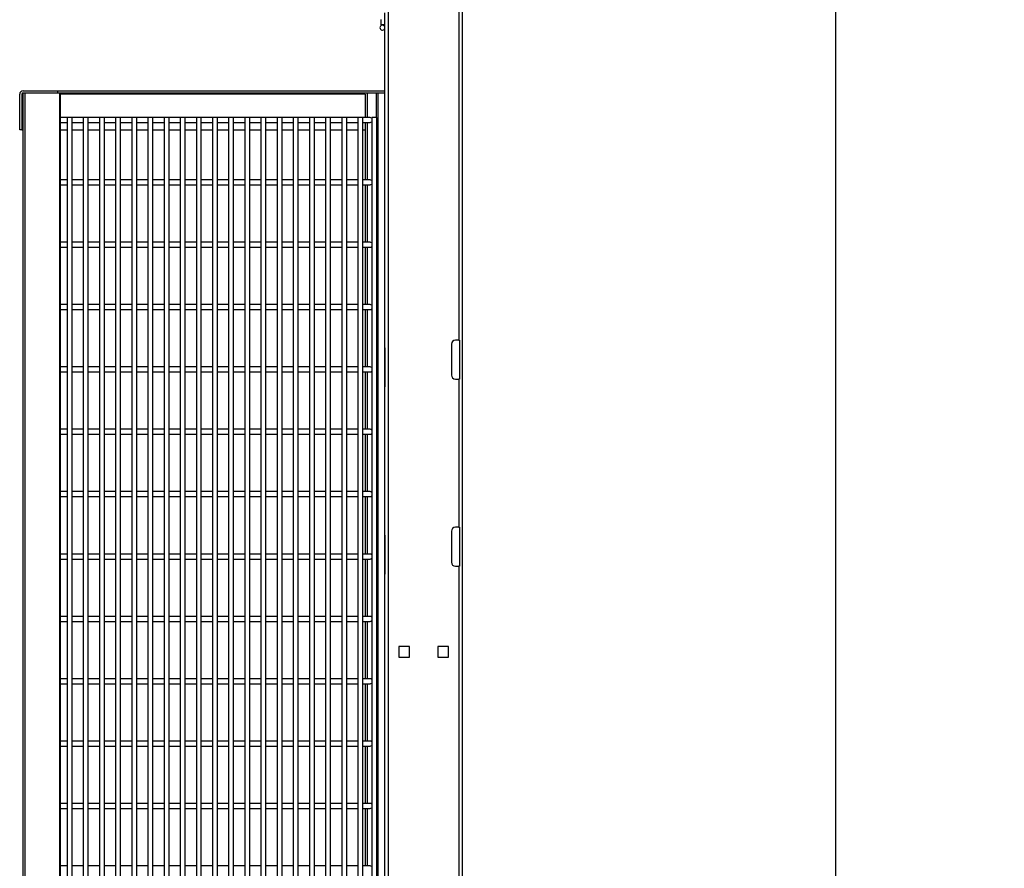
# Model space of a CAD drawing. Header units: inches. Extents: x 0.2 to 10.8, y 0.2 to 8.2.
# Tile 42 of 62: x 6.4 to 7.8, y 4.3 to 5.4. Entities that reach past the tile are written whole.
import ezdxf

# ---------------------------------------------------------------- set-up
doc = ezdxf.new("R2010")
doc.units = ezdxf.units.IN
doc.header["$MEASUREMENT"] = 0
doc.layers.add('DIMENSIONS', color=140, linetype='Continuous', lineweight=25)
doc.styles.add('SLDTEXTSTYLE0', font='TXT', dxfattribs={"width": 0.7})
doc.dimstyles.new('SLDDIMSTYLE2', dxfattribs={"dimtxt": 0.084961, "dimasz": 0.13, "dimexe": 0, "dimexo": 0.0625, "dimgap": 0.02124, "dimtad": 0, "dimtih": 1, "dimtoh": 1, "dimlfac": 24, "dimrnd": 1e-09, "dimzin": 12, "dimdsep": 46, "dimtxsty": 'SLDTEXTSTYLE0', "dimsah": 1, "dimcen": 0.09, "dimadec": 0, "dimazin": 3, "dimtfac": 1, "dimtofl": 0, "dimtmove": 0, "dimatfit": 3, "dimfxl": 0, "dimfrac": 2, "dimtolj": 1, "dimtzin": 12, "dimarcsym": 0})

# ---------------------------------------------------------------- blocks, each defined once
blk = doc.blocks.new('_D_5')
at = {"layer": 'DIMENSIONS'}
for p, q in [((7.0798, 5.796), (7.6527, 5.796)), ((7.5277, 5.796), (7.5277, 3.7345)), ((7.3307, 3.5804), (7.3022, 3.5804)), ((7.3022, 3.5804), (7.3022, 3.4454)), ((7.7246, 3.5804), (7.7531, 3.5804)), ((7.7531, 3.5804), (7.7531, 3.4454)), ((7.3022, 3.4454), (7.3307, 3.4454)), ((7.7531, 3.4454), (7.7246, 3.4454)), ((7.5277, 1.8325), (7.5277, 3.4264)), ((7.184, 1.8325), (7.6527, 1.8325))]:
    blk.add_line(p, q, dxfattribs=at)
for points in [[(7.5277, 5.796), (7.5077, 5.666), (7.5477, 5.666)], [(7.5277, 1.8325), (7.5477, 1.9625), (7.5077, 1.9625)]]:
    blk.add_solid(points, dxfattribs=at)
at = {"layer": 'DIMENSIONS', "char_height": 0.08333, "attachment_point": 1, "style": 'SLDTEXTSTYLE0'}
for s, insert in [('95.13', (7.3661, 3.7068)), ('2416.2', (7.3307, 3.5528))]:
    blk.add_mtext(s, dxfattribs=dict(at, insert=insert))

msp = doc.modelspace()

# ---------------------------------------------------------------- linework, layer by layer
for p, q in [((6.93063, 1.8325), (6.93063, 5.79604)), ((7.0298, 1.8325), (7.0298, 5.79604)), ((7.0248, 5.66063), (7.0248, 4.96271)), ((6.92042, 5.39113), (6.92042, 5.38396)), ((6.92563, 5.40021), (6.92563, 4.95229)), ((6.92563, 5.38396), (6.92042, 5.38396)), ((6.43831, 5.24396), (6.43831, 5.29124)), ((6.44121, 5.29124), (6.44121, 5.24396)), ((6.44229, 5.29124), (6.44121, 5.29124)), ((6.44229, 5.29199), (6.44229, 2.0493)), ((6.44295, 5.29604), (6.48862, 5.29604)), ((6.44295, 5.29304), (6.48862, 5.29304)), ((6.44584, 2.04825), (6.44584, 5.29304)), ((6.44584, 5.29304), (6.49152, 5.29304)), ((6.48862, 5.29604), (6.48862, 5.29304)), ((6.48862, 5.29604), (6.92563, 5.29604)), ((6.49152, 5.29304), (6.49152, 2.04825)), ((6.49152, 5.29304), (6.49229, 5.29304)), ((6.49229, 5.29304), (6.49229, 2.04825)), ((6.49229, 5.29304), (6.92563, 5.29304)), ((6.89953, 5.29124), (6.49229, 5.29124)), ((6.89953, 5.29124), (6.89953, 5.26025)), ((6.90243, 5.29304), (6.90243, 5.26025)), ((6.91467, 5.26025), (6.91467, 5.29304)), ((6.91687, 3.67025), (6.91687, 5.29304)), ((6.50164, 5.26025), (6.49229, 5.26025)), ((6.50164, 5.26025), (6.50164, 3.67025)), ((6.50831, 5.26025), (6.50164, 5.26025)), ((6.52321, 5.26025), (6.50831, 5.26025)), ((6.50831, 3.67025), (6.50831, 5.26025)), ((6.52321, 5.26025), (6.52321, 3.67025)), ((6.52988, 5.26025), (6.52321, 5.26025)), ((6.52988, 3.67025), (6.52988, 5.26025)), ((6.54478, 5.26025), (6.52988, 5.26025)), ((6.54478, 5.26025), (6.54478, 3.67025)), ((6.55145, 5.26025), (6.54478, 5.26025)), ((6.55145, 3.67025), (6.55145, 5.26025)), ((6.56635, 5.26025), (6.55145, 5.26025)), ((6.56635, 5.26025), (6.56635, 3.67025)), ((6.57301, 5.26025), (6.56635, 5.26025)), ((6.58792, 5.26025), (6.57301, 5.26025)), ((6.57301, 3.67025), (6.57301, 5.26025)), ((6.58792, 5.26025), (6.58792, 3.67025)), ((6.59458, 5.26025), (6.58792, 5.26025)), ((6.59458, 3.67025), (6.59458, 5.26025)), ((6.60948, 5.26025), (6.59458, 5.26025)), ((6.60948, 5.26025), (6.60948, 3.67025)), ((6.61615, 5.26025), (6.60948, 5.26025)), ((6.61615, 3.67025), (6.61615, 5.26025)), ((6.63105, 5.26025), (6.61615, 5.26025)), ((6.63105, 5.26025), (6.63105, 3.67025)), ((6.63772, 5.26025), (6.63105, 5.26025)), ((6.63772, 3.67025), (6.63772, 5.26025)), ((6.65262, 5.26025), (6.63772, 5.26025)), ((6.65262, 5.26025), (6.65262, 3.67025)), ((6.65929, 5.26025), (6.65262, 5.26025)), ((6.67419, 5.26025), (6.65929, 5.26025)), ((6.65929, 3.67025), (6.65929, 5.26025)), ((6.67419, 5.26025), (6.67419, 3.67025)), ((6.68086, 5.26025), (6.67419, 5.26025)), ((6.68086, 3.67025), (6.68086, 5.26025)), ((6.69576, 5.26025), (6.68086, 5.26025)), ((6.69576, 5.26025), (6.69576, 3.67025)), ((6.70242, 5.26025), (6.69576, 5.26025)), ((6.70242, 3.67025), (6.70242, 5.26025)), ((6.71733, 5.26025), (6.70242, 5.26025)), ((6.71733, 5.26025), (6.71733, 3.67025)), ((6.72399, 5.26025), (6.71733, 5.26025)), ((6.73889, 5.26025), (6.72399, 5.26025)), ((6.72399, 3.67025), (6.72399, 5.26025)), ((6.73889, 5.26025), (6.73889, 3.67025)), ((6.74556, 5.26025), (6.73889, 5.26025)), ((6.76046, 5.26025), (6.74556, 5.26025)), ((6.74556, 3.67025), (6.74556, 5.26025)), ((6.76046, 5.26025), (6.76046, 3.67025)), ((6.76713, 5.26025), (6.76046, 5.26025)), ((6.76713, 3.67025), (6.76713, 5.26025)), ((6.78203, 5.26025), (6.76713, 5.26025)), ((6.78203, 5.26025), (6.78203, 3.67025)), ((6.7887, 5.26025), (6.78203, 5.26025)), ((6.7887, 3.67025), (6.7887, 5.26025)), ((6.8036, 5.26025), (6.7887, 5.26025)), ((6.8036, 5.26025), (6.8036, 3.67025)), ((6.81026, 5.26025), (6.8036, 5.26025)), ((6.81026, 3.67025), (6.81026, 5.26025)), ((6.82517, 5.26025), (6.81026, 5.26025)), ((6.82517, 5.26025), (6.82517, 3.67025)), ((6.83183, 5.26025), (6.82517, 5.26025)), ((6.84673, 5.26025), (6.83183, 5.26025)), ((6.83183, 3.67025), (6.83183, 5.26025)), ((6.84673, 5.26025), (6.84673, 3.67025)), ((6.8534, 5.26025), (6.84673, 5.26025)), ((6.8683, 5.26025), (6.8534, 5.26025)), ((6.8534, 3.67025), (6.8534, 5.26025)), ((6.8683, 5.26025), (6.8683, 3.67025)), ((6.87497, 5.26025), (6.8683, 5.26025)), ((6.88987, 5.26025), (6.87497, 5.26025)), ((6.87497, 3.67025), (6.87497, 5.26025)), ((6.88987, 5.26025), (6.88987, 3.67025)), ((6.89654, 5.26025), (6.88987, 5.26025)), ((6.89654, 3.67025), (6.89654, 5.26025)), ((6.90612, 5.26025), (6.89654, 5.26025)), ((6.90837, 5.26025), (6.90837, 3.67025)), ((6.91503, 5.26025), (6.90837, 5.26025)), ((6.91503, 3.67025), (6.91503, 5.26025)), ((6.49229, 5.25359), (6.50164, 5.25359)), ((6.50831, 5.25359), (6.52321, 5.25359)), ((6.52988, 5.25359), (6.54478, 5.25359)), ((6.55145, 5.25359), (6.56635, 5.25359)), ((6.57301, 5.25359), (6.58792, 5.25359)), ((6.59458, 5.25359), (6.60948, 5.25359)), ((6.61615, 5.25359), (6.63105, 5.25359)), ((6.63772, 5.25359), (6.65262, 5.25359)), ((6.65929, 5.25359), (6.67419, 5.25359)), ((6.68086, 5.25359), (6.69576, 5.25359)), ((6.70242, 5.25359), (6.71733, 5.25359)), ((6.72399, 5.25359), (6.73889, 5.25359)), ((6.74556, 5.25359), (6.76046, 5.25359)), ((6.76713, 5.25359), (6.78203, 5.25359)), ((6.7887, 5.25359), (6.8036, 5.25359)), ((6.81026, 5.25359), (6.82517, 5.25359)), ((6.83183, 5.25359), (6.84673, 5.25359)), ((6.8534, 5.25359), (6.8683, 5.25359)), ((6.87497, 5.25359), (6.88987, 5.25359)), ((6.89654, 5.25359), (6.90612, 5.25359)), ((6.89953, 5.25359), (6.89953, 5.17692)), ((6.90243, 5.25359), (6.90243, 5.17692)), ((6.44121, 5.24396), (6.43831, 5.24396)), ((6.44121, 5.24396), (6.44229, 5.24396)), ((6.49229, 5.24396), (6.50164, 5.24396)), ((6.50831, 5.24396), (6.52321, 5.24396)), ((6.52988, 5.24396), (6.54478, 5.24396)), ((6.55145, 5.24396), (6.56635, 5.24396)), ((6.57301, 5.24396), (6.58792, 5.24396)), ((6.59458, 5.24396), (6.60948, 5.24396)), ((6.61615, 5.24396), (6.63105, 5.24396)), ((6.63772, 5.24396), (6.65262, 5.24396)), ((6.65929, 5.24396), (6.67419, 5.24396)), ((6.68086, 5.24396), (6.69576, 5.24396)), ((6.70242, 5.24396), (6.71733, 5.24396)), ((6.72399, 5.24396), (6.73889, 5.24396)), ((6.74556, 5.24396), (6.76046, 5.24396)), ((6.76713, 5.24396), (6.78203, 5.24396)), ((6.7887, 5.24396), (6.8036, 5.24396)), ((6.81026, 5.24396), (6.82517, 5.24396)), ((6.83183, 5.24396), (6.84673, 5.24396)), ((6.8534, 5.24396), (6.8683, 5.24396)), ((6.87497, 5.24396), (6.88987, 5.24396)), ((6.89654, 5.24396), (6.89953, 5.24396)), ((6.50164, 5.17692), (6.49229, 5.17692)), ((6.49229, 5.17025), (6.50164, 5.17025)), ((6.52321, 5.17692), (6.50831, 5.17692)), ((6.50831, 5.17025), (6.52321, 5.17025)), ((6.54478, 5.17692), (6.52988, 5.17692)), ((6.52988, 5.17025), (6.54478, 5.17025)), ((6.56635, 5.17692), (6.55145, 5.17692)), ((6.55145, 5.17025), (6.56635, 5.17025)), ((6.58792, 5.17692), (6.57301, 5.17692)), ((6.57301, 5.17025), (6.58792, 5.17025)), ((6.60948, 5.17692), (6.59458, 5.17692)), ((6.59458, 5.17025), (6.60948, 5.17025)), ((6.63105, 5.17692), (6.61615, 5.17692)), ((6.61615, 5.17025), (6.63105, 5.17025)), ((6.65262, 5.17692), (6.63772, 5.17692)), ((6.63772, 5.17025), (6.65262, 5.17025)), ((6.67419, 5.17692), (6.65929, 5.17692)), ((6.65929, 5.17025), (6.67419, 5.17025)), ((6.69576, 5.17692), (6.68086, 5.17692)), ((6.68086, 5.17025), (6.69576, 5.17025)), ((6.71733, 5.17692), (6.70242, 5.17692)), ((6.70242, 5.17025), (6.71733, 5.17025)), ((6.73889, 5.17692), (6.72399, 5.17692)), ((6.72399, 5.17025), (6.73889, 5.17025)), ((6.76046, 5.17692), (6.74556, 5.17692)), ((6.74556, 5.17025), (6.76046, 5.17025)), ((6.78203, 5.17692), (6.76713, 5.17692)), ((6.76713, 5.17025), (6.78203, 5.17025)), ((6.8036, 5.17692), (6.7887, 5.17692)), ((6.7887, 5.17025), (6.8036, 5.17025)), ((6.82517, 5.17692), (6.81026, 5.17692)), ((6.81026, 5.17025), (6.82517, 5.17025)), ((6.84673, 5.17692), (6.83183, 5.17692)), ((6.83183, 5.17025), (6.84673, 5.17025)), ((6.8683, 5.17692), (6.8534, 5.17692)), ((6.8534, 5.17025), (6.8683, 5.17025)), ((6.88987, 5.17692), (6.87497, 5.17692)), ((6.87497, 5.17025), (6.88987, 5.17025)), ((6.90612, 5.17692), (6.89654, 5.17692)), ((6.89654, 5.17025), (6.90612, 5.17025)), ((6.89953, 5.17025), (6.89953, 5.09359)), ((6.90243, 5.17025), (6.90243, 5.09359)), ((6.50164, 5.09359), (6.49229, 5.09359)), ((6.52321, 5.09359), (6.50831, 5.09359)), ((6.54478, 5.09359), (6.52988, 5.09359)), ((6.56635, 5.09359), (6.55145, 5.09359)), ((6.58792, 5.09359), (6.57301, 5.09359)), ((6.60948, 5.09359), (6.59458, 5.09359)), ((6.63105, 5.09359), (6.61615, 5.09359)), ((6.65262, 5.09359), (6.63772, 5.09359)), ((6.67419, 5.09359), (6.65929, 5.09359)), ((6.69576, 5.09359), (6.68086, 5.09359)), ((6.71733, 5.09359), (6.70242, 5.09359)), ((6.73889, 5.09359), (6.72399, 5.09359)), ((6.76046, 5.09359), (6.74556, 5.09359)), ((6.78203, 5.09359), (6.76713, 5.09359)), ((6.8036, 5.09359), (6.7887, 5.09359)), ((6.82517, 5.09359), (6.81026, 5.09359)), ((6.84673, 5.09359), (6.83183, 5.09359)), ((6.8683, 5.09359), (6.8534, 5.09359)), ((6.88987, 5.09359), (6.87497, 5.09359)), ((6.90612, 5.09359), (6.89654, 5.09359)), ((6.49229, 5.08692), (6.50164, 5.08692)), ((6.50831, 5.08692), (6.52321, 5.08692)), ((6.52988, 5.08692), (6.54478, 5.08692)), ((6.55145, 5.08692), (6.56635, 5.08692)), ((6.57301, 5.08692), (6.58792, 5.08692)), ((6.59458, 5.08692), (6.60948, 5.08692)), ((6.61615, 5.08692), (6.63105, 5.08692)), ((6.63772, 5.08692), (6.65262, 5.08692)), ((6.65929, 5.08692), (6.67419, 5.08692)), ((6.68086, 5.08692), (6.69576, 5.08692)), ((6.70242, 5.08692), (6.71733, 5.08692)), ((6.72399, 5.08692), (6.73889, 5.08692)), ((6.74556, 5.08692), (6.76046, 5.08692)), ((6.76713, 5.08692), (6.78203, 5.08692)), ((6.7887, 5.08692), (6.8036, 5.08692)), ((6.81026, 5.08692), (6.82517, 5.08692)), ((6.83183, 5.08692), (6.84673, 5.08692)), ((6.8534, 5.08692), (6.8683, 5.08692)), ((6.87497, 5.08692), (6.88987, 5.08692)), ((6.89654, 5.08692), (6.90612, 5.08692)), ((6.89953, 5.08692), (6.89953, 5.01025)), ((6.90243, 5.08692), (6.90243, 5.01025)), ((6.50164, 5.01025), (6.49229, 5.01025)), ((6.52321, 5.01025), (6.50831, 5.01025)), ((6.54478, 5.01025), (6.52988, 5.01025)), ((6.56635, 5.01025), (6.55145, 5.01025)), ((6.58792, 5.01025), (6.57301, 5.01025)), ((6.60948, 5.01025), (6.59458, 5.01025)), ((6.63105, 5.01025), (6.61615, 5.01025)), ((6.65262, 5.01025), (6.63772, 5.01025)), ((6.67419, 5.01025), (6.65929, 5.01025)), ((6.69576, 5.01025), (6.68086, 5.01025)), ((6.71733, 5.01025), (6.70242, 5.01025)), ((6.73889, 5.01025), (6.72399, 5.01025)), ((6.76046, 5.01025), (6.74556, 5.01025)), ((6.78203, 5.01025), (6.76713, 5.01025)), ((6.8036, 5.01025), (6.7887, 5.01025)), ((6.82517, 5.01025), (6.81026, 5.01025)), ((6.84673, 5.01025), (6.83183, 5.01025)), ((6.8683, 5.01025), (6.8534, 5.01025)), ((6.88987, 5.01025), (6.87497, 5.01025)), ((6.90612, 5.01025), (6.89654, 5.01025)), ((6.49229, 5.00359), (6.50164, 5.00359)), ((6.50831, 5.00359), (6.52321, 5.00359)), ((6.52988, 5.00359), (6.54478, 5.00359)), ((6.55145, 5.00359), (6.56635, 5.00359)), ((6.57301, 5.00359), (6.58792, 5.00359)), ((6.59458, 5.00359), (6.60948, 5.00359)), ((6.61615, 5.00359), (6.63105, 5.00359)), ((6.63772, 5.00359), (6.65262, 5.00359)), ((6.65929, 5.00359), (6.67419, 5.00359)), ((6.68086, 5.00359), (6.69576, 5.00359)), ((6.70242, 5.00359), (6.71733, 5.00359)), ((6.72399, 5.00359), (6.73889, 5.00359)), ((6.74556, 5.00359), (6.76046, 5.00359)), ((6.76713, 5.00359), (6.78203, 5.00359)), ((6.7887, 5.00359), (6.8036, 5.00359)), ((6.81026, 5.00359), (6.82517, 5.00359)), ((6.83183, 5.00359), (6.84673, 5.00359)), ((6.8534, 5.00359), (6.8683, 5.00359)), ((6.87497, 5.00359), (6.88987, 5.00359)), ((6.89654, 5.00359), (6.90612, 5.00359)), ((6.89953, 5.00359), (6.89953, 4.92692)), ((6.90243, 5.00359), (6.90243, 4.92692)), ((7.0148, 4.95729), (7.0148, 4.91604)), ((7.0248, 4.96271), (7.02021, 4.96271)), ((7.0248, 4.96271), (7.02563, 4.96271)), ((7.02563, 4.96271), (7.02563, 4.91063)), ((6.92563, 4.95229), (6.9257, 4.95229)), ((6.92563, 4.95229), (6.92563, 4.94688)), ((6.92563, 4.94688), (6.92563, 4.90563)), ((6.9257, 4.94688), (6.92563, 4.94688)), ((6.9257, 4.95229), (6.9257, 4.90021)), ((6.50164, 4.92692), (6.49229, 4.92692)), ((6.49229, 4.92025), (6.50164, 4.92025)), ((6.52321, 4.92692), (6.50831, 4.92692)), ((6.50831, 4.92025), (6.52321, 4.92025)), ((6.54478, 4.92692), (6.52988, 4.92692)), ((6.52988, 4.92025), (6.54478, 4.92025)), ((6.56635, 4.92692), (6.55145, 4.92692)), ((6.55145, 4.92025), (6.56635, 4.92025)), ((6.58792, 4.92692), (6.57301, 4.92692)), ((6.57301, 4.92025), (6.58792, 4.92025)), ((6.60948, 4.92692), (6.59458, 4.92692)), ((6.59458, 4.92025), (6.60948, 4.92025)), ((6.63105, 4.92692), (6.61615, 4.92692)), ((6.61615, 4.92025), (6.63105, 4.92025)), ((6.65262, 4.92692), (6.63772, 4.92692)), ((6.63772, 4.92025), (6.65262, 4.92025)), ((6.67419, 4.92692), (6.65929, 4.92692)), ((6.65929, 4.92025), (6.67419, 4.92025)), ((6.69576, 4.92692), (6.68086, 4.92692)), ((6.68086, 4.92025), (6.69576, 4.92025)), ((6.71733, 4.92692), (6.70242, 4.92692)), ((6.70242, 4.92025), (6.71733, 4.92025)), ((6.73889, 4.92692), (6.72399, 4.92692)), ((6.72399, 4.92025), (6.73889, 4.92025)), ((6.76046, 4.92692), (6.74556, 4.92692)), ((6.74556, 4.92025), (6.76046, 4.92025)), ((6.78203, 4.92692), (6.76713, 4.92692)), ((6.76713, 4.92025), (6.78203, 4.92025)), ((6.8036, 4.92692), (6.7887, 4.92692)), ((6.7887, 4.92025), (6.8036, 4.92025)), ((6.82517, 4.92692), (6.81026, 4.92692)), ((6.81026, 4.92025), (6.82517, 4.92025)), ((6.84673, 4.92692), (6.83183, 4.92692)), ((6.83183, 4.92025), (6.84673, 4.92025)), ((6.8683, 4.92692), (6.8534, 4.92692)), ((6.8534, 4.92025), (6.8683, 4.92025)), ((6.88987, 4.92692), (6.87497, 4.92692)), ((6.87497, 4.92025), (6.88987, 4.92025)), ((6.90612, 4.92692), (6.89654, 4.92692)), ((6.89654, 4.92025), (6.90612, 4.92025)), ((6.89953, 4.92025), (6.89953, 4.84359)), ((6.90243, 4.92025), (6.90243, 4.84359)), ((6.92563, 4.90563), (6.92563, 4.90021)), ((6.92563, 4.90563), (6.9257, 4.90563)), ((7.02021, 4.91063), (7.0248, 4.91063)), ((7.0248, 4.91063), (7.0248, 4.71271)), ((7.02563, 4.91063), (7.0248, 4.91063)), ((6.92563, 4.90021), (6.92563, 4.70229)), ((6.9257, 4.90021), (6.92563, 4.90021)), ((6.50164, 4.84359), (6.49229, 4.84359)), ((6.52321, 4.84359), (6.50831, 4.84359)), ((6.54478, 4.84359), (6.52988, 4.84359)), ((6.56635, 4.84359), (6.55145, 4.84359)), ((6.58792, 4.84359), (6.57301, 4.84359)), ((6.60948, 4.84359), (6.59458, 4.84359)), ((6.63105, 4.84359), (6.61615, 4.84359)), ((6.65262, 4.84359), (6.63772, 4.84359)), ((6.67419, 4.84359), (6.65929, 4.84359)), ((6.69576, 4.84359), (6.68086, 4.84359)), ((6.71733, 4.84359), (6.70242, 4.84359)), ((6.73889, 4.84359), (6.72399, 4.84359)), ((6.76046, 4.84359), (6.74556, 4.84359)), ((6.78203, 4.84359), (6.76713, 4.84359)), ((6.8036, 4.84359), (6.7887, 4.84359)), ((6.82517, 4.84359), (6.81026, 4.84359)), ((6.84673, 4.84359), (6.83183, 4.84359)), ((6.8683, 4.84359), (6.8534, 4.84359)), ((6.88987, 4.84359), (6.87497, 4.84359)), ((6.90612, 4.84359), (6.89654, 4.84359)), ((6.49229, 4.83692), (6.50164, 4.83692)), ((6.50831, 4.83692), (6.52321, 4.83692)), ((6.52988, 4.83692), (6.54478, 4.83692)), ((6.55145, 4.83692), (6.56635, 4.83692)), ((6.57301, 4.83692), (6.58792, 4.83692)), ((6.59458, 4.83692), (6.60948, 4.83692)), ((6.61615, 4.83692), (6.63105, 4.83692)), ((6.63772, 4.83692), (6.65262, 4.83692)), ((6.65929, 4.83692), (6.67419, 4.83692)), ((6.68086, 4.83692), (6.69576, 4.83692)), ((6.70242, 4.83692), (6.71733, 4.83692)), ((6.72399, 4.83692), (6.73889, 4.83692)), ((6.74556, 4.83692), (6.76046, 4.83692)), ((6.76713, 4.83692), (6.78203, 4.83692)), ((6.7887, 4.83692), (6.8036, 4.83692)), ((6.81026, 4.83692), (6.82517, 4.83692)), ((6.83183, 4.83692), (6.84673, 4.83692)), ((6.8534, 4.83692), (6.8683, 4.83692)), ((6.87497, 4.83692), (6.88987, 4.83692)), ((6.89654, 4.83692), (6.90612, 4.83692)), ((6.89953, 4.83692), (6.89953, 4.76025)), ((6.90243, 4.83692), (6.90243, 4.76025)), ((6.50164, 4.76025), (6.49229, 4.76025)), ((6.52321, 4.76025), (6.50831, 4.76025)), ((6.54478, 4.76025), (6.52988, 4.76025)), ((6.56635, 4.76025), (6.55145, 4.76025)), ((6.58792, 4.76025), (6.57301, 4.76025)), ((6.60948, 4.76025), (6.59458, 4.76025)), ((6.63105, 4.76025), (6.61615, 4.76025)), ((6.65262, 4.76025), (6.63772, 4.76025)), ((6.67419, 4.76025), (6.65929, 4.76025)), ((6.69576, 4.76025), (6.68086, 4.76025)), ((6.71733, 4.76025), (6.70242, 4.76025)), ((6.73889, 4.76025), (6.72399, 4.76025)), ((6.76046, 4.76025), (6.74556, 4.76025)), ((6.78203, 4.76025), (6.76713, 4.76025)), ((6.8036, 4.76025), (6.7887, 4.76025)), ((6.82517, 4.76025), (6.81026, 4.76025)), ((6.84673, 4.76025), (6.83183, 4.76025)), ((6.8683, 4.76025), (6.8534, 4.76025)), ((6.88987, 4.76025), (6.87497, 4.76025)), ((6.90612, 4.76025), (6.89654, 4.76025)), ((6.49229, 4.75359), (6.50164, 4.75359)), ((6.50831, 4.75359), (6.52321, 4.75359)), ((6.52988, 4.75359), (6.54478, 4.75359)), ((6.55145, 4.75359), (6.56635, 4.75359)), ((6.57301, 4.75359), (6.58792, 4.75359)), ((6.59458, 4.75359), (6.60948, 4.75359)), ((6.61615, 4.75359), (6.63105, 4.75359)), ((6.63772, 4.75359), (6.65262, 4.75359)), ((6.65929, 4.75359), (6.67419, 4.75359)), ((6.68086, 4.75359), (6.69576, 4.75359)), ((6.70242, 4.75359), (6.71733, 4.75359)), ((6.72399, 4.75359), (6.73889, 4.75359)), ((6.74556, 4.75359), (6.76046, 4.75359)), ((6.76713, 4.75359), (6.78203, 4.75359)), ((6.7887, 4.75359), (6.8036, 4.75359)), ((6.81026, 4.75359), (6.82517, 4.75359)), ((6.83183, 4.75359), (6.84673, 4.75359)), ((6.8534, 4.75359), (6.8683, 4.75359)), ((6.87497, 4.75359), (6.88987, 4.75359)), ((6.89654, 4.75359), (6.90612, 4.75359)), ((6.89953, 4.75359), (6.89953, 4.67692)), ((6.90243, 4.75359), (6.90243, 4.67692)), ((7.0148, 4.70729), (7.0148, 4.66604)), ((7.0248, 4.71271), (7.02021, 4.71271)), ((7.0248, 4.71271), (7.02563, 4.71271)), ((7.02563, 4.71271), (7.02563, 4.66063)), ((6.92563, 4.70229), (6.9257, 4.70229)), ((6.92563, 4.70229), (6.92563, 4.69688)), ((6.92563, 4.69688), (6.92563, 4.65563)), ((6.9257, 4.69688), (6.92563, 4.69688)), ((6.9257, 4.70229), (6.9257, 4.65021)), ((6.50164, 4.67692), (6.49229, 4.67692)), ((6.49229, 4.67025), (6.50164, 4.67025)), ((6.52321, 4.67692), (6.50831, 4.67692)), ((6.50831, 4.67025), (6.52321, 4.67025)), ((6.54478, 4.67692), (6.52988, 4.67692)), ((6.52988, 4.67025), (6.54478, 4.67025)), ((6.56635, 4.67692), (6.55145, 4.67692)), ((6.55145, 4.67025), (6.56635, 4.67025)), ((6.58792, 4.67692), (6.57301, 4.67692)), ((6.57301, 4.67025), (6.58792, 4.67025)), ((6.60948, 4.67692), (6.59458, 4.67692)), ((6.59458, 4.67025), (6.60948, 4.67025)), ((6.63105, 4.67692), (6.61615, 4.67692)), ((6.61615, 4.67025), (6.63105, 4.67025)), ((6.65262, 4.67692), (6.63772, 4.67692)), ((6.63772, 4.67025), (6.65262, 4.67025)), ((6.67419, 4.67692), (6.65929, 4.67692)), ((6.65929, 4.67025), (6.67419, 4.67025)), ((6.69576, 4.67692), (6.68086, 4.67692)), ((6.68086, 4.67025), (6.69576, 4.67025)), ((6.71733, 4.67692), (6.70242, 4.67692)), ((6.70242, 4.67025), (6.71733, 4.67025)), ((6.73889, 4.67692), (6.72399, 4.67692)), ((6.72399, 4.67025), (6.73889, 4.67025)), ((6.76046, 4.67692), (6.74556, 4.67692)), ((6.74556, 4.67025), (6.76046, 4.67025)), ((6.78203, 4.67692), (6.76713, 4.67692)), ((6.76713, 4.67025), (6.78203, 4.67025)), ((6.8036, 4.67692), (6.7887, 4.67692)), ((6.7887, 4.67025), (6.8036, 4.67025)), ((6.82517, 4.67692), (6.81026, 4.67692)), ((6.81026, 4.67025), (6.82517, 4.67025)), ((6.84673, 4.67692), (6.83183, 4.67692)), ((6.83183, 4.67025), (6.84673, 4.67025)), ((6.8683, 4.67692), (6.8534, 4.67692)), ((6.8534, 4.67025), (6.8683, 4.67025)), ((6.88987, 4.67692), (6.87497, 4.67692)), ((6.87497, 4.67025), (6.88987, 4.67025)), ((6.90612, 4.67692), (6.89654, 4.67692)), ((6.89654, 4.67025), (6.90612, 4.67025)), ((6.89953, 4.67025), (6.89953, 4.59359)), ((6.90243, 4.67025), (6.90243, 4.59359)), ((6.92563, 4.65563), (6.92563, 4.65021)), ((6.92563, 4.65563), (6.9257, 4.65563)), ((7.02021, 4.66063), (7.0248, 4.66063)), ((7.0248, 4.66063), (7.0248, 3.46271)), ((7.02563, 4.66063), (7.0248, 4.66063)), ((6.92563, 4.65021), (6.92563, 3.45229)), ((6.9257, 4.65021), (6.92563, 4.65021)), ((6.50164, 4.59359), (6.49229, 4.59359)), ((6.52321, 4.59359), (6.50831, 4.59359)), ((6.54478, 4.59359), (6.52988, 4.59359)), ((6.56635, 4.59359), (6.55145, 4.59359)), ((6.58792, 4.59359), (6.57301, 4.59359)), ((6.60948, 4.59359), (6.59458, 4.59359)), ((6.63105, 4.59359), (6.61615, 4.59359)), ((6.65262, 4.59359), (6.63772, 4.59359)), ((6.67419, 4.59359), (6.65929, 4.59359)), ((6.69576, 4.59359), (6.68086, 4.59359)), ((6.71733, 4.59359), (6.70242, 4.59359)), ((6.73889, 4.59359), (6.72399, 4.59359)), ((6.76046, 4.59359), (6.74556, 4.59359)), ((6.78203, 4.59359), (6.76713, 4.59359)), ((6.8036, 4.59359), (6.7887, 4.59359)), ((6.82517, 4.59359), (6.81026, 4.59359)), ((6.84673, 4.59359), (6.83183, 4.59359)), ((6.8683, 4.59359), (6.8534, 4.59359)), ((6.88987, 4.59359), (6.87497, 4.59359)), ((6.90612, 4.59359), (6.89654, 4.59359)), ((6.49229, 4.58692), (6.50164, 4.58692)), ((6.50831, 4.58692), (6.52321, 4.58692)), ((6.52988, 4.58692), (6.54478, 4.58692)), ((6.55145, 4.58692), (6.56635, 4.58692)), ((6.57301, 4.58692), (6.58792, 4.58692)), ((6.59458, 4.58692), (6.60948, 4.58692)), ((6.61615, 4.58692), (6.63105, 4.58692)), ((6.63772, 4.58692), (6.65262, 4.58692)), ((6.65929, 4.58692), (6.67419, 4.58692)), ((6.68086, 4.58692), (6.69576, 4.58692)), ((6.70242, 4.58692), (6.71733, 4.58692)), ((6.72399, 4.58692), (6.73889, 4.58692)), ((6.74556, 4.58692), (6.76046, 4.58692)), ((6.76713, 4.58692), (6.78203, 4.58692)), ((6.7887, 4.58692), (6.8036, 4.58692)), ((6.81026, 4.58692), (6.82517, 4.58692)), ((6.83183, 4.58692), (6.84673, 4.58692)), ((6.8534, 4.58692), (6.8683, 4.58692)), ((6.87497, 4.58692), (6.88987, 4.58692)), ((6.89654, 4.58692), (6.90612, 4.58692)), ((6.89953, 4.58692), (6.89953, 4.51025)), ((6.90243, 4.58692), (6.90243, 4.51025)), ((6.95883, 4.55321), (6.94451, 4.55321)), ((6.94451, 4.55321), (6.94451, 4.53888)), ((6.95883, 4.53888), (6.95883, 4.55321)), ((6.99659, 4.55321), (6.99659, 4.53888)), ((7.01092, 4.55321), (6.99659, 4.55321)), ((7.01092, 4.53888), (7.01092, 4.55321)), ((6.94451, 4.53888), (6.95883, 4.53888)), ((6.99659, 4.53888), (7.01092, 4.53888)), ((6.50164, 4.51025), (6.49229, 4.51025)), ((6.52321, 4.51025), (6.50831, 4.51025)), ((6.54478, 4.51025), (6.52988, 4.51025)), ((6.56635, 4.51025), (6.55145, 4.51025)), ((6.58792, 4.51025), (6.57301, 4.51025)), ((6.60948, 4.51025), (6.59458, 4.51025)), ((6.63105, 4.51025), (6.61615, 4.51025)), ((6.65262, 4.51025), (6.63772, 4.51025)), ((6.67419, 4.51025), (6.65929, 4.51025)), ((6.69576, 4.51025), (6.68086, 4.51025)), ((6.71733, 4.51025), (6.70242, 4.51025)), ((6.73889, 4.51025), (6.72399, 4.51025)), ((6.76046, 4.51025), (6.74556, 4.51025)), ((6.78203, 4.51025), (6.76713, 4.51025)), ((6.8036, 4.51025), (6.7887, 4.51025)), ((6.82517, 4.51025), (6.81026, 4.51025)), ((6.84673, 4.51025), (6.83183, 4.51025)), ((6.8683, 4.51025), (6.8534, 4.51025)), ((6.88987, 4.51025), (6.87497, 4.51025)), ((6.90612, 4.51025), (6.89654, 4.51025)), ((6.49229, 4.50359), (6.50164, 4.50359)), ((6.50831, 4.50359), (6.52321, 4.50359)), ((6.52988, 4.50359), (6.54478, 4.50359)), ((6.55145, 4.50359), (6.56635, 4.50359)), ((6.57301, 4.50359), (6.58792, 4.50359)), ((6.59458, 4.50359), (6.60948, 4.50359)), ((6.61615, 4.50359), (6.63105, 4.50359)), ((6.63772, 4.50359), (6.65262, 4.50359)), ((6.65929, 4.50359), (6.67419, 4.50359)), ((6.68086, 4.50359), (6.69576, 4.50359)), ((6.70242, 4.50359), (6.71733, 4.50359)), ((6.72399, 4.50359), (6.73889, 4.50359)), ((6.74556, 4.50359), (6.76046, 4.50359)), ((6.76713, 4.50359), (6.78203, 4.50359)), ((6.7887, 4.50359), (6.8036, 4.50359)), ((6.81026, 4.50359), (6.82517, 4.50359)), ((6.83183, 4.50359), (6.84673, 4.50359)), ((6.8534, 4.50359), (6.8683, 4.50359)), ((6.87497, 4.50359), (6.88987, 4.50359)), ((6.89654, 4.50359), (6.90612, 4.50359)), ((6.89953, 4.50359), (6.89953, 4.42692)), ((6.90243, 4.50359), (6.90243, 4.42692)), ((6.50164, 4.42692), (6.49229, 4.42692)), ((6.49229, 4.42025), (6.50164, 4.42025)), ((6.52321, 4.42692), (6.50831, 4.42692)), ((6.50831, 4.42025), (6.52321, 4.42025)), ((6.54478, 4.42692), (6.52988, 4.42692)), ((6.52988, 4.42025), (6.54478, 4.42025)), ((6.56635, 4.42692), (6.55145, 4.42692)), ((6.55145, 4.42025), (6.56635, 4.42025)), ((6.58792, 4.42692), (6.57301, 4.42692)), ((6.57301, 4.42025), (6.58792, 4.42025)), ((6.60948, 4.42692), (6.59458, 4.42692)), ((6.59458, 4.42025), (6.60948, 4.42025)), ((6.63105, 4.42692), (6.61615, 4.42692)), ((6.61615, 4.42025), (6.63105, 4.42025)), ((6.65262, 4.42692), (6.63772, 4.42692)), ((6.63772, 4.42025), (6.65262, 4.42025)), ((6.67419, 4.42692), (6.65929, 4.42692)), ((6.65929, 4.42025), (6.67419, 4.42025)), ((6.69576, 4.42692), (6.68086, 4.42692)), ((6.68086, 4.42025), (6.69576, 4.42025)), ((6.71733, 4.42692), (6.70242, 4.42692)), ((6.70242, 4.42025), (6.71733, 4.42025)), ((6.73889, 4.42692), (6.72399, 4.42692)), ((6.72399, 4.42025), (6.73889, 4.42025)), ((6.76046, 4.42692), (6.74556, 4.42692)), ((6.74556, 4.42025), (6.76046, 4.42025)), ((6.78203, 4.42692), (6.76713, 4.42692)), ((6.76713, 4.42025), (6.78203, 4.42025)), ((6.8036, 4.42692), (6.7887, 4.42692)), ((6.7887, 4.42025), (6.8036, 4.42025)), ((6.82517, 4.42692), (6.81026, 4.42692)), ((6.81026, 4.42025), (6.82517, 4.42025)), ((6.84673, 4.42692), (6.83183, 4.42692)), ((6.83183, 4.42025), (6.84673, 4.42025)), ((6.8683, 4.42692), (6.8534, 4.42692)), ((6.8534, 4.42025), (6.8683, 4.42025)), ((6.88987, 4.42692), (6.87497, 4.42692)), ((6.87497, 4.42025), (6.88987, 4.42025)), ((6.90612, 4.42692), (6.89654, 4.42692)), ((6.89654, 4.42025), (6.90612, 4.42025)), ((6.89953, 4.42025), (6.89953, 4.34359)), ((6.90243, 4.42025), (6.90243, 4.34359)), ((6.50164, 4.34359), (6.49229, 4.34359)), ((6.52321, 4.34359), (6.50831, 4.34359)), ((6.54478, 4.34359), (6.52988, 4.34359)), ((6.56635, 4.34359), (6.55145, 4.34359)), ((6.58792, 4.34359), (6.57301, 4.34359)), ((6.60948, 4.34359), (6.59458, 4.34359)), ((6.63105, 4.34359), (6.61615, 4.34359)), ((6.65262, 4.34359), (6.63772, 4.34359)), ((6.67419, 4.34359), (6.65929, 4.34359)), ((6.69576, 4.34359), (6.68086, 4.34359)), ((6.71733, 4.34359), (6.70242, 4.34359)), ((6.73889, 4.34359), (6.72399, 4.34359)), ((6.76046, 4.34359), (6.74556, 4.34359)), ((6.78203, 4.34359), (6.76713, 4.34359)), ((6.8036, 4.34359), (6.7887, 4.34359)), ((6.82517, 4.34359), (6.81026, 4.34359)), ((6.84673, 4.34359), (6.83183, 4.34359)), ((6.8683, 4.34359), (6.8534, 4.34359)), ((6.88987, 4.34359), (6.87497, 4.34359)), ((6.90612, 4.34359), (6.89654, 4.34359)), ((6.49229, 4.33692), (6.50164, 4.33692)), ((6.50831, 4.33692), (6.52321, 4.33692)), ((6.52988, 4.33692), (6.54478, 4.33692)), ((6.55145, 4.33692), (6.56635, 4.33692)), ((6.57301, 4.33692), (6.58792, 4.33692)), ((6.59458, 4.33692), (6.60948, 4.33692)), ((6.61615, 4.33692), (6.63105, 4.33692)), ((6.63772, 4.33692), (6.65262, 4.33692)), ((6.65929, 4.33692), (6.67419, 4.33692)), ((6.68086, 4.33692), (6.69576, 4.33692)), ((6.70242, 4.33692), (6.71733, 4.33692)), ((6.72399, 4.33692), (6.73889, 4.33692)), ((6.74556, 4.33692), (6.76046, 4.33692)), ((6.76713, 4.33692), (6.78203, 4.33692)), ((6.7887, 4.33692), (6.8036, 4.33692)), ((6.81026, 4.33692), (6.82517, 4.33692)), ((6.83183, 4.33692), (6.84673, 4.33692)), ((6.8534, 4.33692), (6.8683, 4.33692)), ((6.87497, 4.33692), (6.88987, 4.33692)), ((6.89654, 4.33692), (6.90612, 4.33692)), ((6.89953, 4.33692), (6.89953, 4.26025)), ((6.90243, 4.33692), (6.90243, 4.26025)), ((6.50164, 4.26025), (6.49229, 4.26025)), ((6.52321, 4.26025), (6.50831, 4.26025)), ((6.54478, 4.26025), (6.52988, 4.26025)), ((6.56635, 4.26025), (6.55145, 4.26025)), ((6.58792, 4.26025), (6.57301, 4.26025)), ((6.60948, 4.26025), (6.59458, 4.26025)), ((6.63105, 4.26025), (6.61615, 4.26025)), ((6.65262, 4.26025), (6.63772, 4.26025)), ((6.67419, 4.26025), (6.65929, 4.26025)), ((6.69576, 4.26025), (6.68086, 4.26025)), ((6.71733, 4.26025), (6.70242, 4.26025)), ((6.73889, 4.26025), (6.72399, 4.26025)), ((6.76046, 4.26025), (6.74556, 4.26025)), ((6.78203, 4.26025), (6.76713, 4.26025)), ((6.8036, 4.26025), (6.7887, 4.26025)), ((6.82517, 4.26025), (6.81026, 4.26025)), ((6.84673, 4.26025), (6.83183, 4.26025)), ((6.8683, 4.26025), (6.8534, 4.26025)), ((6.88987, 4.26025), (6.87497, 4.26025)), ((6.90612, 4.26025), (6.89654, 4.26025))]:
    msp.add_line(p, q)
at = {"flags": 128}
for points in [[(6.90837, 5.25931), (6.90735, 5.26), (6.90612, 5.26025)], [(6.90612, 5.25359), (6.90735, 5.25384), (6.90837, 5.25453)], [(6.90837, 5.17598), (6.90735, 5.17667), (6.90612, 5.17692)], [(6.90612, 5.17025), (6.90735, 5.17051), (6.90837, 5.1712)], [(6.90837, 5.09264), (6.90735, 5.09333), (6.90612, 5.09359)], [(6.90612, 5.08692), (6.90735, 5.08717), (6.90837, 5.08786)], [(6.90837, 5.00931), (6.90735, 5.01), (6.90612, 5.01025)], [(6.90612, 5.00359), (6.90735, 5.00384), (6.90837, 5.00453)], [(6.90837, 4.92598), (6.90735, 4.92667), (6.90612, 4.92692)], [(6.90612, 4.92025), (6.90735, 4.92051), (6.90837, 4.9212)], [(6.90837, 4.84264), (6.90735, 4.84333), (6.90612, 4.84359)], [(6.90612, 4.83692), (6.90735, 4.83717), (6.90837, 4.83786)], [(6.90837, 4.75931), (6.90735, 4.76), (6.90612, 4.76025)], [(6.90612, 4.75359), (6.90735, 4.75384), (6.90837, 4.75453)], [(6.90837, 4.67598), (6.90735, 4.67667), (6.90612, 4.67692)], [(6.90612, 4.67025), (6.90735, 4.67051), (6.90837, 4.6712)], [(6.90837, 4.59264), (6.90735, 4.59333), (6.90612, 4.59359)], [(6.90612, 4.58692), (6.90735, 4.58717), (6.90837, 4.58786)], [(6.90837, 4.50931), (6.90735, 4.51), (6.90612, 4.51025)], [(6.90612, 4.50359), (6.90735, 4.50384), (6.90837, 4.50453)], [(6.90837, 4.42598), (6.90735, 4.42667), (6.90612, 4.42692)], [(6.90612, 4.42025), (6.90735, 4.42051), (6.90837, 4.4212)], [(6.90837, 4.34264), (6.90735, 4.34333), (6.90612, 4.34359)], [(6.90612, 4.33692), (6.90735, 4.33717), (6.90837, 4.33786)], [(6.90837, 4.25931), (6.90735, 4.26), (6.90612, 4.26025)]]:
    msp.add_lwpolyline(points, dxfattribs=at)
for centre, radius, start, end in [((6.92267, 5.38028), 0.00333, 27.43924, 180), ((6.92267, 5.38028), 0.00333, 180, 332.56076), ((6.44303, 5.29132), 0.00472, 91.01019, 180.97576), ((6.44298, 5.29127), 0.00177, 91.01019, 180.97576), ((7.02021, 4.95729), 0.00542, 90, 180), ((7.02021, 4.91604), 0.00542, 180, 270), ((7.02021, 4.70729), 0.00542, 90, 180), ((7.02021, 4.66604), 0.00542, 180, 270)]:
    msp.add_arc(centre, radius, start, end)

# ---------------------------------------------------------------- dimensions: what is measured, and where the dimension line sits
at = {"layer": 'DIMENSIONS'}
dim = msp.add_linear_dim(base=(7.52766, 5.79604), p1=(7.13396, 1.8325), p2=(7.0298, 5.79604), angle=90, dimstyle='SLDDIMSTYLE2', dxfattribs=at)
dim.commit()
dim.dimension.update_dxf_attribs({"geometry": '_D_5', "text_midpoint": (7.52766, 3.58041), "dimtype": 160})

doc.saveas('drawing.dxf')
